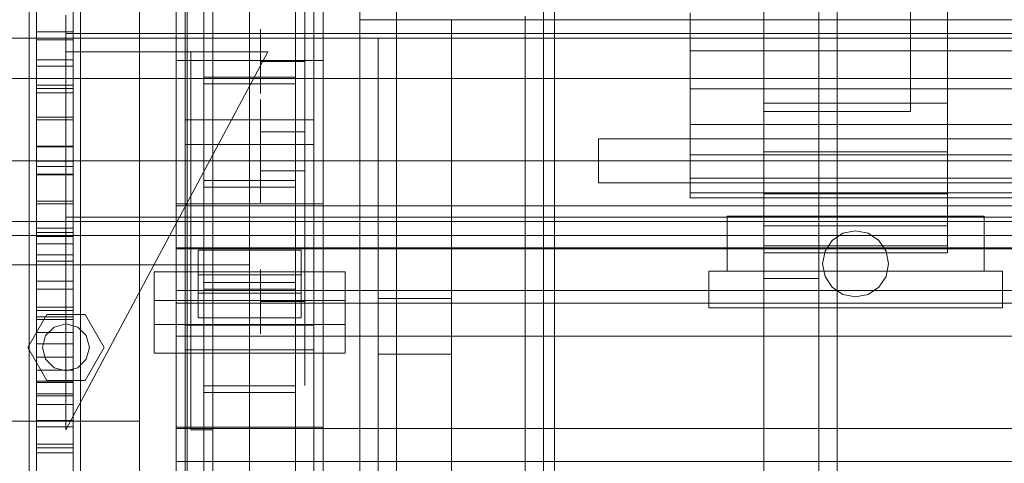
# Model space of a CAD drawing. Header units: millimetres. Extents: x -2233 to 61924, y -68080 to 6847.
# Tile 29 of 256: x -1543 to -1274, y -34466 to -34345. Entities that reach past the tile are written whole.
import ezdxf

# ---------------------------------------------------------------- set-up
doc = ezdxf.new("R2010")
doc.units = ezdxf.units.MM
for name, color, linetype, lineweight in [('COTAS_O', 1, 'Continuous', 0), ('COTAS_P', 1, 'Continuous', 0), ('frontal_briquetadora', 7, 'Continuous', 0), ('frontal_C03', 7, 'Continuous', 0), ('frontal_secador', 7, 'Continuous', 0), ('frontal_tolva', 7, 'Continuous', 0)]:
    doc.layers.add(name, color=color, linetype=linetype, lineweight=lineweight)
doc.dimstyles.new('R19_100', dxfattribs={"dimtxt": 250, "dimasz": 150, "dimexe": 150, "dimexo": 80, "dimgap": 100, "dimtad": 1, "dimtih": 1, "dimtoh": 1, "dimdsep": 46, "dimcen": 0.09, "dimadec": 0, "dimazin": 0, "dimtfac": 1, "dimtdec": 4, "dimtofl": 0, "dimtmove": 0, "dimatfit": 3, "dimfxl": 1, "dimtolj": 1, "dimtzin": 0, "dimarcsym": 0})

# ---------------------------------------------------------------- blocks, each defined once
blk = doc.blocks.new('DIM_R27_48')
at = {"layer": 'COTAS_P'}
for p, q in [((-1750, -34600), (-1600, -34555)), ((2600, -34600), (2450, -34555)), ((-1750, -35500), (-1750, -34600)), ((-1750, -34600), (2600, -34600)), ((-1750, -34600), (-1600, -34645)), ((2600, -34600), (2450, -34645)), ((2600, -35500), (2600, -34600))]:
    blk.add_line(p, q, dxfattribs=at)
blk.add_text('4350 P', height=250, dxfattribs=at).set_placement((425, -34500))
blk = doc.blocks.new('DIM_R27_51')
at = {"layer": 'COTAS_O'}
for p, q in [((-1725, -31700), (-1025, -31700)), ((-1025, -31700), (-1070, -31850)), ((-1025, -34400), (-1025, -31700)), ((-1025, -31700), (-980, -31850)), ((-1025, -34400), (-1070, -34250)), ((-1025, -34400), (-980, -34250)), ((-1725, -34400), (-1025, -34400))]:
    blk.add_line(p, q, dxfattribs=at)
blk.add_text('2700 O', height=250, rotation=90, dxfattribs=at).set_placement((-1125, -33050))
blk = doc.blocks.new('DIM_R27_52')
at = {"layer": 'COTAS_O'}
for p, q in [((-1725, -33700), (-1575, -33655)), ((1725, -33700), (1575, -33655)), ((-1725, -34400), (-1725, -33700)), ((-1725, -33700), (1725, -33700)), ((-1725, -33700), (-1575, -33745)), ((1725, -33700), (1575, -33745)), ((1725, -34400), (1725, -33700))]:
    blk.add_line(p, q, dxfattribs=at)
blk.add_text('3450 O', height=250, dxfattribs=at).set_placement((0, -33600))
blk = doc.blocks.new('DIM_R27_57')
at = {"layer": 'COTAS_O'}
for p, q in [((-1480, -33670), (-780, -33670)), ((-780, -33670), (-825, -33820)), ((-780, -36000), (-780, -33670)), ((-780, -33670), (-735, -33820)), ((-780, -36000), (-825, -35850)), ((-780, -36000), (-735, -35850)), ((-1480, -36000), (-780, -36000))]:
    blk.add_line(p, q, dxfattribs=at)
blk.add_text('2330 O', height=250, rotation=90, dxfattribs=at).set_placement((-880, -34835))
blk = doc.blocks.new('DIM_R27_59')
at = {"layer": 'COTAS_O'}
for p, q in [((-1400, -33000), (-700, -33000)), ((-700, -33000), (-745, -33150)), ((-700, -36000), (-700, -33000)), ((-700, -33000), (-655, -33150)), ((-700, -36000), (-745, -35850)), ((-700, -36000), (-655, -35850)), ((-1400, -36000), (-700, -36000))]:
    blk.add_line(p, q, dxfattribs=at)
blk.add_text('3000 O', height=250, rotation=90, dxfattribs=at).set_placement((-800, -34500))

msp = doc.modelspace()

# ---------------------------------------------------------------- linework, layer by layer
at = {"layer": 'frontal_briquetadora'}
for p, q in [((-1450, -34310), (-1450, -34345)), ((-1540, -34345.082), (-1540, -34326.995)), ((-1526, -34345.082), (-1526, -34326.995)), ((-1510, -34345.082), (-1510, -34326.995)), ((-1540, -34330), (-1540, -34349.862)), ((-1540, -34330), (-1540, -34349.621)), ((-1526, -34330), (-1526, -34349.862)), ((-1526, -34330), (-1526, -34349.621)), ((-1510, -34330), (-1510, -34349.721)), ((-1510, -34330), (-1510, -34349.862)), ((-1510, -34330), (-1510, -34349.294)), ((-1490, -34330), (-1490, -34349.294)), ((-1465, -34328.667), (-1465, -34346.248)), ((-1460, -34330), (-1460, -34349.752)), ((-1538, -34348.262), (-1538, -34340.735)), ((-1528, -34348.262), (-1528, -34340.735)), ((-1465, -34339.121), (-1465, -34357.768)), ((-1450, -34345), (-1450, -34340.118)), ((-1450, -34340.292), (-1450, -34345)), ((-1538, -34341.896), (-1538, -34362.811)), ((-1538, -34342.212), (-1538, -34363.683)), ((-1538, -34350.441), (-1538, -34343.381)), ((-1528, -34341.896), (-1528, -34362.811)), ((-1528, -34342.212), (-1528, -34363.683)), ((-1528, -34350.441), (-1528, -34343.381)), ((-1450, -34345), (-1450, -34342.871)), ((-1540, -34363.649), (-1540, -34344.436)), ((-1540, -34364.025), (-1540, -34345.082)), ((-1526, -34363.649), (-1526, -34344.436)), ((-1526, -34364.025), (-1526, -34345.082)), ((-1510, -34364.025), (-1510, -34345.082)), ((-1465, -34346.248), (-1465, -34361.724)), ((-1450, -34363.614), (-1450, -34344.06)), ((-1450, -34345), (-1425, -34345)), ((-1450, -34345), (-590, -34345)), ((-620, -34345), (-1425, -34345)), ((-1425, -34345), (-1425, -34363.493)), ((-1425, -34345), (-1425, -34363.004)), ((-1425, -34345), (-1425, -34510)), ((-1425, -34345), (-1425, -34360.902)), ((-1425, -34357.983), (-1425, -34345)), ((-1425, -34500), (-1425, -34345)), ((-1405, -34363.614), (-1405, -34344.06)), ((-1405, -34363.655), (-1405, -34344.078)), ((-1538, -34355.92), (-1538, -34348.262)), ((-1538, -34348.262), (-1528, -34348.262)), ((-1528, -34355.92), (-1528, -34348.262)), ((-1477, -34349.293), (-1477, -34347.555)), ((-1465, -34349.293), (-1465, -34347.555)), ((-1540, -34349.621), (-1540, -34369.158)), ((-1540, -34349.862), (-1540, -34369.642)), ((-1538, -34357.624), (-1538, -34350.441)), ((-1538, -34350.441), (-1528, -34350.441)), ((-1528, -34357.624), (-1528, -34350.441)), ((-1526, -34349.621), (-1526, -34369.158)), ((-1526, -34349.862), (-1526, -34369.642)), ((-1510, -34349.294), (-1510, -34367.93)), ((-1510, -34349.721), (-1510, -34367.845)), ((-1510, -34349.862), (-1510, -34369.642)), ((-1490, -34349.294), (-1490, -34367.93)), ((-1477, -34352.425), (-1477, -34349.293)), ((-1465, -34352.425), (-1465, -34349.293)), ((-1460, -34349.752), (-1460, -34368.64)), ((-1445, -34685), (-1445, -34350)), ((-1425, -34350), (-1445, -34350)), ((-1425, -34350), (-1425, -34685)), ((-1510, -34359.632), (-1510, -34353.762)), ((-1477, -34356.33), (-1477, -34352.425)), ((-1465, -34356.33), (-1465, -34352.425)), ((-1450, -34359.818), (-1450, -34353.994)), ((-1538, -34363.681), (-1538, -34355.92)), ((-1538, -34355.92), (-1528, -34355.92)), ((-1528, -34363.681), (-1528, -34355.92)), ((-1465, -34356.33), (-1477, -34356.33)), ((-1477, -34356.33), (-1477, -34360.235)), ((-1465, -34356.33), (-1465, -34360.235)), ((-1538, -34364.904), (-1538, -34357.624)), ((-1538, -34357.624), (-1528, -34357.624)), ((-1528, -34364.904), (-1528, -34357.624)), ((-1510, -34370.21), (-1510, -34359.632)), ((-1465, -34357.768), (-1465, -34375.34)), ((-1450, -34370.313), (-1450, -34359.818)), ((-1425, -34370.433), (-1425, -34357.983)), ((-1510, -34365.418), (-1510, -34360.977)), ((-1477, -34360.235), (-1477, -34363.366)), ((-1465, -34360.235), (-1465, -34363.366)), ((-1465, -34361.724), (-1465, -34374.193)), ((-1425, -34360.902), (-1425, -34373.747)), ((-1540, -34383.4), (-1540, -34363.649)), ((-1540, -34383.4), (-1540, -34364.025)), ((-1538, -34362.811), (-1538, -34383.567)), ((-1538, -34362.811), (-1528, -34362.811)), ((-1538, -34371.516), (-1538, -34363.681)), ((-1538, -34363.683), (-1538, -34384.991)), ((-1538, -34363.683), (-1528, -34363.683)), ((-1538, -34372.253), (-1538, -34364.904)), ((-1538, -34364.904), (-1528, -34364.904)), ((-1528, -34362.811), (-1528, -34383.567)), ((-1528, -34371.516), (-1528, -34363.681)), ((-1528, -34363.683), (-1528, -34384.991)), ((-1528, -34372.253), (-1528, -34364.904)), ((-1526, -34383.4), (-1526, -34363.649)), ((-1526, -34383.4), (-1526, -34364.025)), ((-1510, -34383.4), (-1510, -34364.025)), ((-1477, -34363.366), (-1477, -34365.104)), ((-1465, -34363.366), (-1465, -34365.104)), ((-1450, -34383.4), (-1450, -34363.614)), ((-1425, -34363.004), (-1425, -34379.88)), ((-1425, -34363.493), (-1425, -34380.628)), ((-1405, -34383.4), (-1405, -34363.614)), ((-1405, -34383.4), (-1405, -34363.655)), ((-1510, -34373.421), (-1510, -34365.418)), ((-1510, -34367.845), (-1510, -34382.902)), ((-1510, -34367.93), (-1510, -34385.275)), ((-1490, -34367.93), (-1490, -34385.275)), ((-1477, -34368.484), (-1477, -34366.746)), ((-1465, -34368.484), (-1465, -34366.746)), ((-1540, -34369.158), (-1540, -34388.527)), ((-1540, -34369.642), (-1540, -34389.259)), ((-1526, -34369.158), (-1526, -34388.527)), ((-1526, -34369.642), (-1526, -34389.259)), ((-1510, -34369.642), (-1510, -34389.259)), ((-1510, -34383.4), (-1510, -34370.21)), ((-1477, -34371.615), (-1477, -34368.484)), ((-1465, -34371.615), (-1465, -34368.484)), ((-1460, -34368.64), (-1460, -34385.84)), ((-1450, -34383.4), (-1450, -34370.313)), ((-1425, -34382.237), (-1425, -34370.433)), ((-1538, -34379.396), (-1538, -34371.516)), ((-1538, -34371.516), (-1528, -34371.516)), ((-1538, -34379.644), (-1538, -34372.253)), ((-1538, -34372.253), (-1528, -34372.253)), ((-1528, -34379.396), (-1528, -34371.516)), ((-1528, -34379.644), (-1528, -34372.253)), ((-1477, -34375.52), (-1477, -34371.615)), ((-1465, -34375.52), (-1465, -34371.615)), ((-1510, -34383.4), (-1510, -34373.421)), ((-1465, -34375.52), (-1477, -34375.52)), ((-1477, -34375.52), (-1477, -34379.425)), ((-1465, -34374.193), (-1465, -34382.931)), ((-1465, -34375.34), (-1465, -34391.508)), ((-1465, -34375.52), (-1465, -34379.425)), ((-1425, -34373.747), (-1425, -34382.764)), ((-1477, -34379.089), (-1477, -34377.351)), ((-1465, -34379.089), (-1465, -34377.351)), ((-1385, -34377.401), (-875, -34377.401)), ((-1385, -34378.257), (-1385, -34377.401)), ((-1385, -34377.968), (-1385, -34377.401)), ((-1385, -34377.401), (-1385, -34377.535)), ((-1385, -34377.535), (-1385, -34377.968)), ((-1385, -34379.631), (-1385, -34377.968)), ((-1385, -34377.968), (-1385, -34378.679)), ((-1385, -34379.114), (-1385, -34378.257)), ((-1385, -34378.679), (-1385, -34379.631)), ((-1538, -34387.29), (-1538, -34379.396)), ((-1538, -34379.396), (-1528, -34379.396)), ((-1538, -34387.049), (-1538, -34379.644)), ((-1538, -34379.644), (-1528, -34379.644)), ((-1528, -34387.29), (-1528, -34379.396)), ((-1528, -34387.049), (-1528, -34379.644)), ((-1477, -34382.221), (-1477, -34379.089)), ((-1477, -34379.425), (-1477, -34382.556)), ((-1465, -34382.221), (-1465, -34379.089)), ((-1465, -34379.425), (-1465, -34382.556)), ((-1425, -34379.88), (-1425, -34395.325)), ((-1425, -34380.628), (-1425, -34395.709)), ((-1385, -34379.971), (-1385, -34379.114)), ((-1385, -34382.053), (-1385, -34379.631)), ((-1385, -34379.631), (-1385, -34380.775)), ((-1385, -34380.829), (-1385, -34379.971)), ((-1385, -34380.775), (-1385, -34382.053)), ((-1385, -34381.686), (-1385, -34380.829)), ((-1660, -34383.4), (-1510, -34383.4)), ((-1450, -34383.4), (-1599.2, -34383.4)), ((-1540, -34383.4), (-1546, -34383.4)), ((-1540, -34383.4), (-1526, -34383.4)), ((-1540, -34383.4), (-1540, -34402.775)), ((-1540, -34383.4), (-1540, -34403.151)), ((-1538, -34383.567), (-1538, -34404.063)), ((-1538, -34383.567), (-1528, -34383.567)), ((-1528, -34383.567), (-1528, -34404.063)), ((-1510, -34383.4), (-1526, -34383.4)), ((-1526, -34383.4), (-1526, -34402.775)), ((-1526, -34383.4), (-1526, -34403.151)), ((-1510, -34382.902), (-1510, -34393.674)), ((-1510, -34383.4), (-1510, -34393.379)), ((-1510, -34383.4), (-1510, -34396.59)), ((-1510, -34383.4), (-1510, -34402.775)), ((-1477, -34386.126), (-1477, -34382.221)), ((-1477, -34382.556), (-1477, -34384.294)), ((-1465, -34386.126), (-1465, -34382.221)), ((-1465, -34382.556), (-1465, -34384.294)), ((-1465, -34382.931), (-1465, -34387.431)), ((-1405, -34383.4), (-1450, -34383.4)), ((-1450, -34383.4), (-1450, -34403.186)), ((-1450, -34383.4), (-1450, -34396.487)), ((-1425, -34393.287), (-1425, -34382.237)), ((-1425, -34382.764), (-1425, -34387.412)), ((-1385, -34383.4), (-1405, -34383.4)), ((-1405, -34383.4), (-1405, -34403.145)), ((-1405, -34383.4), (-1405, -34403.186)), ((-1385, -34382.543), (-1385, -34381.686)), ((-1385, -34384.747), (-1385, -34382.053)), ((-1385, -34382.053), (-1385, -34383.4)), ((-1385, -34383.4), (-1385, -34382.543)), ((-875, -34383.4), (-1385, -34383.4)), ((-1385, -34383.4), (-1385, -34384.747)), ((-1385, -34383.4), (-1385, -34384.257)), ((-1538, -34384.991), (-1538, -34406.032)), ((-1538, -34384.991), (-1528, -34384.991)), ((-1528, -34384.991), (-1528, -34406.032)), ((-1510, -34385.275), (-1510, -34400.738)), ((-1490, -34385.275), (-1490, -34400.738)), ((-1465, -34386.126), (-1477, -34386.126)), ((-1477, -34386.126), (-1477, -34390.031)), ((-1465, -34386.126), (-1465, -34390.031)), ((-1460, -34385.84), (-1460, -34400.599)), ((-1385, -34384.257), (-1385, -34385.114)), ((-1385, -34384.747), (-1385, -34386.025)), ((-1385, -34387.169), (-1385, -34384.747)), ((-1385, -34385.114), (-1385, -34385.971)), ((-1385, -34385.971), (-1385, -34386.829)), ((-1385, -34386.025), (-1385, -34387.169)), ((-1540, -34388.527), (-1540, -34407.646)), ((-1540, -34389.259), (-1540, -34408.633)), ((-1538, -34394.44), (-1538, -34387.049)), ((-1538, -34387.049), (-1528, -34387.049)), ((-1538, -34395.17), (-1538, -34387.29)), ((-1538, -34387.29), (-1528, -34387.29)), ((-1528, -34394.44), (-1528, -34387.049)), ((-1528, -34395.17), (-1528, -34387.29)), ((-1526, -34388.527), (-1526, -34407.646)), ((-1526, -34389.259), (-1526, -34408.633)), ((-1510, -34389.259), (-1510, -34408.633)), ((-1385, -34386.829), (-1385, -34387.686)), ((-1385, -34387.169), (-1385, -34388.121)), ((-1385, -34388.832), (-1385, -34387.169)), ((-1385, -34387.686), (-1385, -34388.543)), ((-1385, -34388.121), (-1385, -34388.832)), ((-1385, -34388.543), (-1385, -34389.399)), ((-1385, -34388.832), (-1385, -34389.265)), ((-1385, -34389.399), (-1385, -34388.832)), ((-1385, -34389.265), (-1385, -34389.399)), ((-1385, -34389.399), (-875, -34389.399)), ((-1477, -34390.031), (-1477, -34393.162)), ((-1465, -34390.031), (-1465, -34393.162)), ((-1465, -34391.508), (-1465, -34405.971)), ((-1538, -34401.79), (-1538, -34394.44)), ((-1538, -34394.44), (-1528, -34394.44)), ((-1528, -34401.79), (-1528, -34394.44)), ((-1510, -34393.379), (-1510, -34401.382)), ((-1510, -34393.674), (-1510, -34399.287)), ((-1477, -34393.162), (-1477, -34394.9)), ((-1465, -34393.162), (-1465, -34394.9)), ((-1425, -34403.48), (-1425, -34393.287)), ((-1538, -34403.006), (-1538, -34395.17)), ((-1538, -34395.17), (-1528, -34395.17)), ((-1528, -34403.006), (-1528, -34395.17)), ((-1510, -34396.59), (-1510, -34407.168)), ((-1450, -34396.487), (-1450, -34406.982)), ((-1425, -34395.325), (-1425, -34409.062)), ((-1425, -34395.709), (-1425, -34408.124)), ((-1540, -34402.775), (-1540, -34421.718)), ((-1538, -34409.071), (-1538, -34401.79)), ((-1538, -34401.79), (-1528, -34401.79)), ((-1528, -34409.071), (-1528, -34401.79)), ((-1526, -34402.775), (-1526, -34421.718)), ((-1510, -34400.738), (-1510, -34413.792)), ((-1510, -34401.382), (-1510, -34405.823)), ((-1510, -34402.775), (-1510, -34421.718)), ((-1490, -34400.738), (-1490, -34413.792)), ((-1460, -34400.599), (-1460, -34412.272)), ((-1540, -34403.151), (-1540, -34422.364)), ((-1538, -34410.768), (-1538, -34403.006)), ((-1538, -34403.006), (-1528, -34403.006)), ((-1538, -34404.063), (-1538, -34424.199)), ((-1538, -34404.063), (-1528, -34404.063)), ((-1528, -34410.768), (-1528, -34403.006)), ((-1528, -34404.063), (-1528, -34424.199)), ((-1526, -34403.151), (-1526, -34422.364)), ((-1450, -34403.186), (-1450, -34422.74)), ((-1425, -34412.724), (-1425, -34403.48)), ((-1405, -34403.145), (-1405, -34422.722)), ((-1405, -34403.186), (-1405, -34422.74)), ((-1540, -34407.646), (-1540, -34426.432)), ((-1538, -34406.032), (-1538, -34426.703)), ((-1538, -34406.032), (-1528, -34406.032)), ((-1528, -34406.032), (-1528, -34426.703)), ((-1526, -34407.646), (-1526, -34426.432)), ((-1510, -34407.168), (-1510, -34413.038)), ((-1465, -34405.971), (-1465, -34418.461)), ((-1450, -34406.982), (-1450, -34412.806)), ((-1425, -34408.124), (-1425, -34417.371)), ((-1540, -34408.633), (-1540, -34427.684)), ((-1538, -34416.256), (-1538, -34409.071)), ((-1538, -34409.071), (-1528, -34409.071)), ((-1538, -34418.428), (-1538, -34410.768)), ((-1538, -34410.768), (-1528, -34410.768)), ((-1528, -34416.256), (-1528, -34409.071)), ((-1528, -34418.428), (-1528, -34410.768)), ((-1526, -34408.633), (-1526, -34427.684)), ((-1510, -34408.633), (-1510, -34427.684)), ((-1425, -34409.062), (-1425, -34420.845)), ((-1477, -34414.764), (-1477, -34413.026)), ((-1465, -34414.764), (-1465, -34413.026)), ((-1460, -34412.272), (-1460, -34420.35)), ((-1425, -34420.934), (-1425, -34412.724)), ((-1510, -34413.792), (-1510, -34423.992)), ((-1490, -34413.792), (-1490, -34423.992)), ((-1477, -34417.895), (-1477, -34414.764)), ((-1465, -34417.895), (-1465, -34414.764)), ((-1538, -34423.318), (-1538, -34416.256)), ((-1538, -34416.256), (-1528, -34416.256)), ((-1538, -34425.957), (-1538, -34418.428)), ((-1538, -34418.428), (-1528, -34418.428)), ((-1528, -34423.318), (-1528, -34416.256)), ((-1528, -34425.957), (-1528, -34418.428)), ((-1477, -34421.8), (-1477, -34417.895)), ((-1465, -34421.8), (-1465, -34417.895)), ((-1465, -34418.461), (-1465, -34428.743)), ((-1425, -34417.371), (-1425, -34423.073)), ((-1460, -34420.35), (-1460, -34424.48)), ((-1425, -34420.934), (-1445, -34420.934)), ((-1445, -34685), (-1445, -34420.934)), ((-1445, -34420.934), (-1445, -34423.522)), ((-1425, -34420.845), (-1425, -34430.464)), ((-1425, -34622.143), (-1425, -34420.934)), ((-1540, -34421.718), (-1540, -34439.805)), ((-1540, -34422.364), (-1540, -34440.514)), ((-1538, -34430.23), (-1538, -34423.318)), ((-1538, -34423.318), (-1528, -34423.318)), ((-1538, -34424.199), (-1538, -34443.878)), ((-1538, -34424.199), (-1528, -34424.199)), ((-1528, -34430.23), (-1528, -34423.318)), ((-1528, -34424.199), (-1528, -34443.878)), ((-1526, -34421.718), (-1526, -34439.805)), ((-1526, -34422.364), (-1526, -34440.514)), ((-1510, -34421.718), (-1510, -34439.805)), ((-1510, -34423.992), (-1510, -34430.992)), ((-1490, -34423.992), (-1490, -34430.992)), ((-1465, -34421.8), (-1477, -34421.8)), ((-1477, -34421.8), (-1477, -34425.705)), ((-1465, -34421.8), (-1465, -34425.705)), ((-1450, -34422.74), (-1450, -34441.832)), ((-1445, -34423.522), (-1445, -34425.975)), ((-1425, -34423.073), (-1425, -34425)), ((-1405, -34422.722), (-1405, -34441.964)), ((-1405, -34422.74), (-1405, -34441.832)), ((-1540, -34426.432), (-1540, -34444.805)), ((-1538, -34433.326), (-1538, -34425.957)), ((-1538, -34425.957), (-1528, -34425.957)), ((-1538, -34426.703), (-1538, -34446.905)), ((-1538, -34426.703), (-1528, -34426.703)), ((-1528, -34433.326), (-1528, -34425.957)), ((-1528, -34426.703), (-1528, -34446.905)), ((-1526, -34426.432), (-1526, -34444.805)), ((-1477, -34425.705), (-1477, -34428.836)), ((-1465, -34425.705), (-1465, -34428.836)), ((-1445, -34425.975), (-1445, -34428.289)), ((-1540, -34427.684), (-1540, -34446.333)), ((-1526, -34427.684), (-1526, -34446.333)), ((-1510, -34427.684), (-1510, -34446.333)), ((-1477, -34428.836), (-1477, -34430.574)), ((-1465, -34428.743), (-1465, -34436.628)), ((-1465, -34428.836), (-1465, -34430.574)), ((-1445, -34428.289), (-1445, -34430.461)), ((-1538, -34436.967), (-1538, -34430.23)), ((-1538, -34430.23), (-1528, -34430.23)), ((-1528, -34436.967), (-1528, -34430.23)), ((-1510, -34430.992), (-1510, -34434.552)), ((-1510, -34436.432), (-1510, -34431.991)), ((-1490, -34430.992), (-1490, -34434.552)), ((-1445, -34430.461), (-1445, -34432.49)), ((-1425, -34430.464), (-1425, -34437.746)), ((-1538, -34440.509), (-1538, -34433.326)), ((-1538, -34433.326), (-1528, -34433.326)), ((-1528, -34440.509), (-1528, -34433.326)), ((-1445, -34432.49), (-1445, -34434.372)), ((-1445, -34434.372), (-1445, -34436.107)), ((-1538, -34443.503), (-1538, -34436.967)), ((-1538, -34436.967), (-1528, -34436.967)), ((-1528, -34443.503), (-1528, -34436.967)), ((-1510, -34444.435), (-1510, -34436.432)), ((-1465, -34436.628), (-1465, -34441.967)), ((-1445, -34436.107), (-1425, -34436.107)), ((-1445, -34436.107), (-1445, -34685)), ((-1425, -34441.565), (-1425, -34436.107)), ((-1425, -34436.107), (-1425, -34662.857)), ((-1540, -34439.805), (-1540, -34456.632)), ((-1526, -34439.805), (-1526, -34456.632)), ((-1510, -34443.861), (-1510, -34438.248)), ((-1510, -34439.805), (-1510, -34456.632)), ((-1425, -34437.746), (-1425, -34442.56)), ((-1540, -34440.514), (-1540, -34457.106)), ((-1538, -34447.477), (-1538, -34440.509)), ((-1538, -34440.509), (-1528, -34440.509)), ((-1528, -34447.477), (-1528, -34440.509)), ((-1526, -34440.514), (-1526, -34457.106)), ((-1465, -34441.967), (-1465, -34444.662)), ((-1450, -34441.832), (-1450, -34460.24)), ((-1425, -34444.487), (-1425, -34441.565)), ((-1425, -34442.56), (-1425, -34444.82)), ((-1405, -34441.832), (-1405, -34460.24)), ((-1405, -34441.964), (-1405, -34460.706)), ((-1540, -34444.805), (-1540, -34462.687)), ((-1538, -34449.815), (-1538, -34443.503)), ((-1538, -34443.503), (-1528, -34443.503)), ((-1538, -34443.878), (-1538, -34463.004)), ((-1538, -34443.878), (-1528, -34443.878)), ((-1528, -34449.815), (-1528, -34443.503)), ((-1528, -34443.878), (-1528, -34463.004)), ((-1526, -34444.805), (-1526, -34462.687)), ((-1510, -34454.633), (-1510, -34443.861)), ((-1510, -34454.414), (-1510, -34444.435)), ((-1425, -34444.82), (-1425, -34444.487)), ((-1540, -34446.333), (-1540, -34464.504)), ((-1538, -34446.905), (-1538, -34466.539)), ((-1538, -34446.905), (-1528, -34446.905)), ((-1538, -34454.206), (-1538, -34447.477)), ((-1538, -34447.477), (-1528, -34447.477)), ((-1528, -34446.905), (-1528, -34466.539)), ((-1528, -34454.206), (-1528, -34447.477)), ((-1526, -34446.333), (-1526, -34464.504)), ((-1510, -34446.333), (-1510, -34464.504)), ((-1538, -34455.877), (-1538, -34449.815)), ((-1538, -34449.815), (-1528, -34449.815)), ((-1528, -34455.877), (-1528, -34449.815)), ((-1660, -34454.414), (-1510, -34454.414)), ((-1538, -34460.669), (-1538, -34454.206)), ((-1538, -34454.206), (-1528, -34454.206)), ((-1538, -34461.668), (-1538, -34455.877)), ((-1538, -34455.877), (-1528, -34455.877)), ((-1528, -34460.669), (-1528, -34454.206)), ((-1528, -34461.668), (-1528, -34455.877)), ((-1510, -34454.414), (-1510, -34464.393)), ((-1510, -34469.69), (-1510, -34454.633)), ((-1540, -34456.632), (-1540, -34471.822)), ((-1540, -34457.106), (-1540, -34471.687)), ((-1526, -34456.632), (-1526, -34471.822)), ((-1526, -34457.106), (-1526, -34471.687)), ((-1510, -34456.632), (-1510, -34471.822)), ((-1538, -34466.843), (-1538, -34460.669)), ((-1538, -34460.669), (-1528, -34460.669)), ((-1538, -34467.166), (-1538, -34461.668)), ((-1538, -34461.668), (-1528, -34461.668)), ((-1528, -34466.843), (-1528, -34460.669)), ((-1528, -34467.166), (-1528, -34461.668)), ((-1450, -34460.24), (-1450, -34477.746)), ((-1405, -34460.24), (-1405, -34477.746)), ((-1405, -34460.706), (-1405, -34478.788)), ((-1540, -34462.687), (-1540, -34480)), ((-1538, -34463.004), (-1538, -34481.485)), ((-1538, -34463.004), (-1528, -34463.004)), ((-1528, -34463.004), (-1528, -34481.485)), ((-1526, -34462.687), (-1526, -34480)), ((-1510, -34464.393), (-1510, -34472.396)), ((-1540, -34464.504), (-1540, -34482.122)), ((-1526, -34464.504), (-1526, -34482.122)), ((-1510, -34464.504), (-1510, -34482.122))]:
    msp.add_line(p, q, dxfattribs=at)
at = {"layer": 'frontal_C03'}
for p, q in [((-1500, -34875.113), (-1500, -32314.944)), ((-1500, -32318.841), (-1500, -34879.011)), ((-1497, -35975), (-1497, -32996.942)), ((-1490, -35975), (-1490, -32996.942)), ((-1497, -35975), (-1497, -33266.434)), ((-1490, -35975), (-1490, -33266.434)), ((-1497, -35975), (-1497, -33805.417)), ((-1490, -35975), (-1490, -33805.417)), ((-1492.5, -34418.43), (-1492.5, -33823.47)), ((-1467.5, -33823.47), (-1467.5, -34418.43)), ((-1492.5, -34444.787), (-1492.5, -33849.827)), ((-1467.5, -34444.787), (-1467.5, -33849.827)), ((-1500, -34356.142), (-1500, -34086.651)), ((-1460, -34086.651), (-1460, -34356.142)), ((-1497.5, -34428.24), (-1497.5, -34102.771)), ((-1462.5, -34102.771), (-1462.5, -34428.24)), ((-1497.5, -34434.977), (-1497.5, -34109.509)), ((-1462.5, -34434.977), (-1462.5, -34109.509)), ((-1500, -34395.121), (-1500, -34125.629)), ((-1460, -34395.121), (-1460, -34125.629)), ((-1500, -34407.247), (-1500, -34137.755)), ((-1460, -34137.755), (-1460, -34407.247)), ((-1500, -34455.97), (-1500, -34186.478)), ((-1460, -34455.97), (-1460, -34186.478)), ((-1480, -34543.799), (-1480, -34196.893)), ((-1440, -34196.893), (-1440, -34543.799)), ((-1480, -34205.876), (-1480, -34552.782)), ((-1440, -34552.782), (-1440, -34205.876)), ((-1530, -34343.773), (-1530, -34348.773)), ((1530, -34348.773), (-1530, -34348.773)), ((-1530, -34348.773), (-1530, -34398.773)), ((-1530, -34456.773), (-1475, -34353.773)), ((-1475, -34353.773), (-1530, -34353.773)), ((-1530, -34353.773), (-1530, -34456.773)), ((-1496, -34456.773), (-1496, -34353.773)), ((-1496, -34353.773), (-1490, -34353.773)), ((-1490, -34456.773), (-1490, -34353.773)), ((-1460, -34356.142), (-1500, -34356.142)), ((-1500, -34356.142), (-1500, -34395.121)), ((-1500, -34625.634), (-1500, -34356.142)), ((-1460, -34395.121), (-1460, -34356.142)), ((-1460, -34356.142), (-1460, -34625.634)), ((-1492.5, -34390.616), (-1492.5, -34360.647)), ((-1492.5, -34360.647), (-1467.5, -34360.647)), ((-1492.5, -34360.647), (-1492.5, -34416.624)), ((-1467.5, -34362.453), (-1492.5, -34362.453)), ((-1492.5, -34362.453), (-1492.5, -34388.81)), ((-1492.5, -34957.413), (-1492.5, -34362.453)), ((-1467.5, -34360.647), (-1467.5, -34390.616)), ((-1467.5, -34416.624), (-1467.5, -34360.647)), ((-1467.5, -34388.81), (-1467.5, -34362.453)), ((-1467.5, -34362.453), (-1467.5, -34957.413)), ((-1497.5, -34379), (-1497.5, -34372.263)), ((-1497.5, -34372.263), (-1462.5, -34372.263)), ((-1497.5, -34697.731), (-1497.5, -34372.263)), ((-1462.5, -34372.263), (-1462.5, -34379)), ((-1462.5, -34372.263), (-1462.5, -34697.731)), ((-1462.5, -34379), (-1497.5, -34379)), ((-1497.5, -34704.469), (-1497.5, -34379)), ((-1462.5, -34704.469), (-1462.5, -34379)), ((-1492.5, -34388.81), (-1467.5, -34388.81)), ((-1492.5, -34983.77), (-1492.5, -34388.81)), ((-1467.5, -34983.77), (-1467.5, -34388.81)), ((-1467.5, -34390.616), (-1492.5, -34390.616)), ((-1492.5, -34390.616), (-1492.5, -34446.593)), ((-1467.5, -34390.616), (-1467.5, -34446.593)), ((-1500, -34395.121), (-1460, -34395.121)), ((-1500, -34664.612), (-1500, -34395.121)), ((-1500, -34407.104), (-1500, -34395.695)), ((-1500, -34395.695), (1500, -34395.695)), ((-1500, -34407.389), (-1500, -34395.695)), ((-1460, -34664.612), (-1460, -34395.121)), ((-1530, -34398.773), (-1530, -34403.773)), ((1530, -34398.773), (-1530, -34398.773)), ((-1580, -34403.773), (-1480, -34403.773)), ((1530, -34403.773), (-1530, -34403.773)), ((-1480, -34411.773), (-1480, -34403.773)), ((1500, -34407.104), (-1500, -34407.104)), ((-1500, -34407.104), (-1500, -34418.797)), ((-1460, -34407.247), (-1500, -34407.247)), ((-1500, -34407.247), (-1500, -34455.97)), ((-1500, -34676.738), (-1500, -34407.247)), ((1500, -34407.389), (-1500, -34407.389)), ((-1500, -34407.389), (-1500, -34418.797)), ((-1494, -34414.513), (-1494, -34407.775)), ((-1494, -34407.775), (-1466, -34407.775)), ((-1494, -34419.469), (-1494, -34407.775)), ((-1466, -34407.775), (-1466, -34414.513)), ((-1466, -34407.775), (-1466, -34419.469)), ((-1460, -34455.97), (-1460, -34407.247)), ((-1460, -34407.247), (-1460, -34676.738)), ((-1580, -34411.773), (-1480, -34411.773)), ((-1563, -34411.773), (-1497, -34411.773)), ((-1497, -34411.773), (-1490, -34411.773)), ((-1497, -35975), (-1497, -34411.773)), ((-1490, -35975), (-1490, -34411.773)), ((-1506, -34428.075), (-1506, -34413.702)), ((-1506, -34413.702), (-1454, -34413.702)), ((-1506, -34421.498), (-1506, -34413.702)), ((-1466, -34414.513), (-1494, -34414.513)), ((-1494, -34414.513), (-1494, -34426.206)), ((-1466, -34426.206), (-1466, -34414.513)), ((-1454, -34413.702), (-1454, -34428.075)), ((-1454, -34413.702), (-1454, -34421.498)), ((-1500, -34418.797), (1500, -34418.797)), ((-1467.5, -34416.624), (-1492.5, -34416.624)), ((-1492.5, -34416.624), (-1492.5, -34446.593)), ((-1492.5, -34444.787), (-1492.5, -34418.43)), ((-1492.5, -34418.43), (-1467.5, -34418.43)), ((-1467.5, -34446.593), (-1467.5, -34416.624)), ((-1467.5, -34418.43), (-1467.5, -34444.787)), ((-1454, -34421.498), (-1506, -34421.498)), ((-1506, -34421.498), (-1506, -34435.871)), ((-1466, -34419.469), (-1494, -34419.469)), ((-1494, -34419.469), (-1494, -34426.206)), ((-1466, -34426.206), (-1466, -34419.469)), ((-1454, -34435.871), (-1454, -34421.498)), ((-1500, -34431.228), (-1500, -34422.245)), ((-1500, -34422.245), (1500, -34422.245)), ((-1500, -34456.351), (-1500, -34422.245)), ((-1540.4, -34434.273), (-1535.2, -34425.266)), ((-1535.2, -34425.266), (-1524.8, -34425.266)), ((-1524.8, -34425.266), (-1519.6, -34434.273)), ((-1494, -34426.206), (-1466, -34426.206)), ((-1535.543, -34431.073), (-1533.2, -34428.73)), ((-1533.2, -34428.73), (-1530, -34427.873)), ((-1530, -34427.873), (-1526.8, -34428.73)), ((-1526.8, -34428.73), (-1524.457, -34431.073)), ((-1454, -34428.075), (-1506, -34428.075)), ((-1506, -34428.075), (-1506, -34435.871)), ((-1462.5, -34428.24), (-1497.5, -34428.24)), ((-1497.5, -34428.24), (-1497.5, -34434.977)), ((-1462.5, -34434.977), (-1462.5, -34428.24)), ((-1454, -34435.871), (-1454, -34428.075)), ((-1536.4, -34434.273), (-1535.543, -34431.073)), ((-1524.457, -34431.073), (-1523.6, -34434.273)), ((1500, -34431.228), (-1500, -34431.228)), ((-1500, -34431.228), (-1500, -34465.334)), ((-1535.2, -34443.279), (-1540.4, -34434.273)), ((-1535.543, -34437.473), (-1536.4, -34434.273)), ((-1519.6, -34434.273), (-1524.8, -34443.279)), ((-1523.6, -34434.273), (-1524.457, -34437.473)), ((-1497.5, -34434.977), (-1462.5, -34434.977)), ((-1533.2, -34439.815), (-1535.543, -34437.473)), ((-1524.457, -34437.473), (-1526.8, -34439.815)), ((-1506, -34435.871), (-1454, -34435.871)), ((-1530, -34440.673), (-1533.2, -34439.815)), ((-1526.8, -34439.815), (-1530, -34440.673)), ((-1524.8, -34443.279), (-1535.2, -34443.279)), ((-1467.5, -34444.787), (-1492.5, -34444.787)), ((-1492.5, -34446.593), (-1467.5, -34446.593)), ((-1500, -34455.97), (-1460, -34455.97)), ((-1500, -34725.461), (-1500, -34455.97)), ((1500, -34456.351), (-1500, -34456.351)), ((-1500, -34456.351), (-1500, -34465.334)), ((-1460, -34725.461), (-1460, -34455.97)), ((-1490, -34456.773), (-1496, -34456.773)), ((-1500, -34465.334), (1500, -34465.334))]:
    msp.add_line(p, q, dxfattribs=at)
at = {"layer": 'frontal_secador'}
for p, q in [((-1400, -36000), (-1400, -33000)), ((-1340, -36000), (-1340, -33000)), ((-1400, -36000), (-1400, -33075)), ((-1400, -35590), (-1400, -33075)), ((-1400, -35940), (-1400, -33075)), ((-1400, -34650), (-1400, -33075)), ((-1397, -35940), (-1397, -33075)), ((-1325, -36000), (-1325, -33075)), ((-1325, -35590), (-1325, -33075)), ((-1325, -35980), (-1325, -33075)), ((-1320, -35980), (-1320, -33075)), ((-1400, -36000), (-1400, -33250)), ((-1340, -34415.5), (-1340, -34329.5)), ((-1340, -34370), (-1340, -34330)), ((-1325, -34415.5), (-1325, -34329.5)), ((-1300, -34370), (-1300, -34330)), ((-1340, -34353.5), (-1340, -34339.265)), ((-1290, -34353.5), (-1290, -34339.265)), ((-1360, -34353.5), (-1360, -34343.147)), ((-1360, -34353.5), (-1360, -34363.853)), ((-1360, -34353.5), (1360, -34353.5)), ((-1340, -34353.5), (-1340, -34367.735)), ((-1340, -34353.5), (-1290, -34353.5)), ((-1290, -34367.735), (-1290, -34353.5)), ((-1360, -34363.853), (-1360, -34373.5)), ((1360, -34363.853), (-1360, -34363.853)), ((-1340, -34367.735), (-1340, -34381)), ((-1290, -34367.735), (-1340, -34367.735)), ((-1290, -34367.735), (-1290, -34381)), ((-1340, -34370), (-1300, -34370)), ((-1360, -34373.5), (-1360, -34381.784)), ((1360, -34373.5), (-1360, -34373.5)), ((-1340, -34381), (-1340, -34392.391)), ((-1290, -34381), (-1340, -34381)), ((-1290, -34381), (-1290, -34392.391)), ((-1360, -34381.784), (-1360, -34388.141)), ((1360, -34381.784), (-1360, -34381.784)), ((-1360, -34388.141), (-1360, -34392.137)), ((1360, -34388.141), (-1360, -34388.141)), ((-1360, -34392.137), (-1360, -34393.5)), ((1360, -34392.137), (-1360, -34392.137)), ((1360, -34393.5), (-1360, -34393.5)), ((-1340, -34392.391), (-1340, -34401.131)), ((-1290, -34392.391), (-1340, -34392.391)), ((-1290, -34392.391), (-1290, -34401.131)), ((-1350, -34398.5), (-1280, -34398.5)), ((-1350, -34413.5), (-1350, -34398.5)), ((-1280, -34413.5), (-1280, -34398.5)), ((-1340, -34401.131), (-1340, -34406.626)), ((-1290, -34401.131), (-1340, -34401.131)), ((-1318.444, -34403.185), (-1315, -34402.5)), ((-1315, -34402.5), (-1311.556, -34403.185)), ((-1290, -34401.131), (-1290, -34406.626)), ((-1323.315, -34408.056), (-1321.364, -34405.136)), ((-1321.364, -34405.136), (-1318.444, -34403.185)), ((-1311.556, -34403.185), (-1308.636, -34405.136)), ((-1308.636, -34405.136), (-1306.685, -34408.056)), ((-1340, -34406.626), (-1340, -34408.5)), ((-1290, -34406.626), (-1340, -34406.626)), ((-1324, -34411.5), (-1323.315, -34408.056)), ((-1306.685, -34408.056), (-1306, -34411.5)), ((-1290, -34406.626), (-1290, -34408.5)), ((-1290, -34408.5), (-1340, -34408.5)), ((-1355, -34413.5), (-1275, -34413.5)), ((-1355, -34423.5), (-1355, -34413.5)), ((-1350, -34413.5), (-1280, -34413.5)), ((-1323.315, -34414.944), (-1324, -34411.5)), ((-1306, -34411.5), (-1306.685, -34414.944)), ((-1275, -34423.5), (-1275, -34413.5)), ((-1340, -34415.5), (-1325, -34415.5)), ((-1321.364, -34417.864), (-1323.315, -34414.944)), ((-1306.685, -34414.944), (-1308.636, -34417.864)), ((-1318.444, -34419.815), (-1321.364, -34417.864)), ((-1308.636, -34417.864), (-1311.556, -34419.815)), ((-1315, -34420.5), (-1318.444, -34419.815)), ((-1311.556, -34419.815), (-1315, -34420.5)), ((-1355, -34423.5), (-1275, -34423.5))]:
    msp.add_line(p, q, dxfattribs=at)
at = {"layer": 'frontal_tolva'}
for p, q in [((-1821.5, -34350), (1821.5, -34350)), ((-1821.5, -34361), (1821.5, -34361))]:
    msp.add_line(p, q, dxfattribs=at)

# ---------------------------------------------------------------- dimensions: what is measured, and where the dimension line sits
at = {"layer": 'COTAS_O'}
for p1, p2, distance, picture, middle in [((-1725, -34400), (-1725, -31700), -700, 'DIM_R27_51', (-1025, -33050)), ((-1400, -36000), (-1400, -33000), -700, 'DIM_R27_59', (-700, -34500)), ((-1725, -34400), (1725, -34400), 700, 'DIM_R27_52', (0, -33700)), ((-1480, -36000), (-1480, -33670), -700, 'DIM_R27_57', (-780, -34835))]:
    dim = msp.add_aligned_dim(p1=p1, p2=p2, distance=distance, text='<> O', dimstyle='R19_100', dxfattribs=at)
    dim.commit()
    dim.dimension.update_dxf_attribs({"geometry": picture, "text_midpoint": middle})
at = {"layer": 'COTAS_P'}
dim = msp.add_aligned_dim(p1=(-1750, -35500), p2=(2600, -35500), distance=900, text='<> P', dimstyle='R19_100', dxfattribs=at)
dim.commit()
dim.dimension.update_dxf_attribs({"geometry": 'DIM_R27_48', "text_midpoint": (425, -34600)})

doc.saveas('drawing.dxf')
